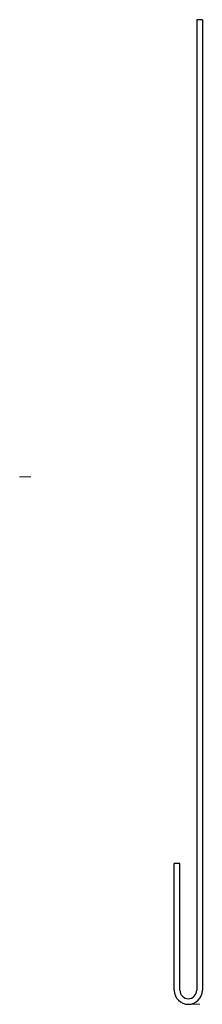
# Model space of a CAD drawing. Header units: inches. Extents: x 6.82 to 7.47, y 3.55 to 7.05.
import ezdxf

# ---------------------------------------------------------------- set-up
doc = ezdxf.new("R2010")
doc.units = ezdxf.units.IN
doc.header["$MEASUREMENT"] = 0
doc.layers.add('FORMAT', color=7, linetype='Continuous')

msp = doc.modelspace()

# ---------------------------------------------------------------- linework, layer by layer
at = {"color": 7, "linetype": 'Continuous', "lineweight": 25}
for p, q in [((7.4735, 7.0476), (7.4535, 7.0476)), ((7.4535, 7.0476), (7.4535, 3.5976)), ((7.4735, 7.0476), (7.4735, 3.5976)), ((7.3935, 4.0476), (7.3735, 4.0476)), ((7.3735, 3.5976), (7.3735, 4.0476)), ((7.3935, 3.5976), (7.3935, 4.0476))]:
    msp.add_line(p, q, dxfattribs=at)
for radius in [0.05, 0.03]:
    msp.add_arc((7.4235, 3.5976), radius, 180, 0, dxfattribs=at)
at = {"layer": 'FORMAT', "lineweight": 18}
for p, q in [((6.8231, 5.4226), (6.8629, 5.4226)), ((7.4235, 3.5476), (7.4651, 3.5476))]:
    msp.add_line(p, q, dxfattribs=at)

doc.saveas('drawing.dxf')
